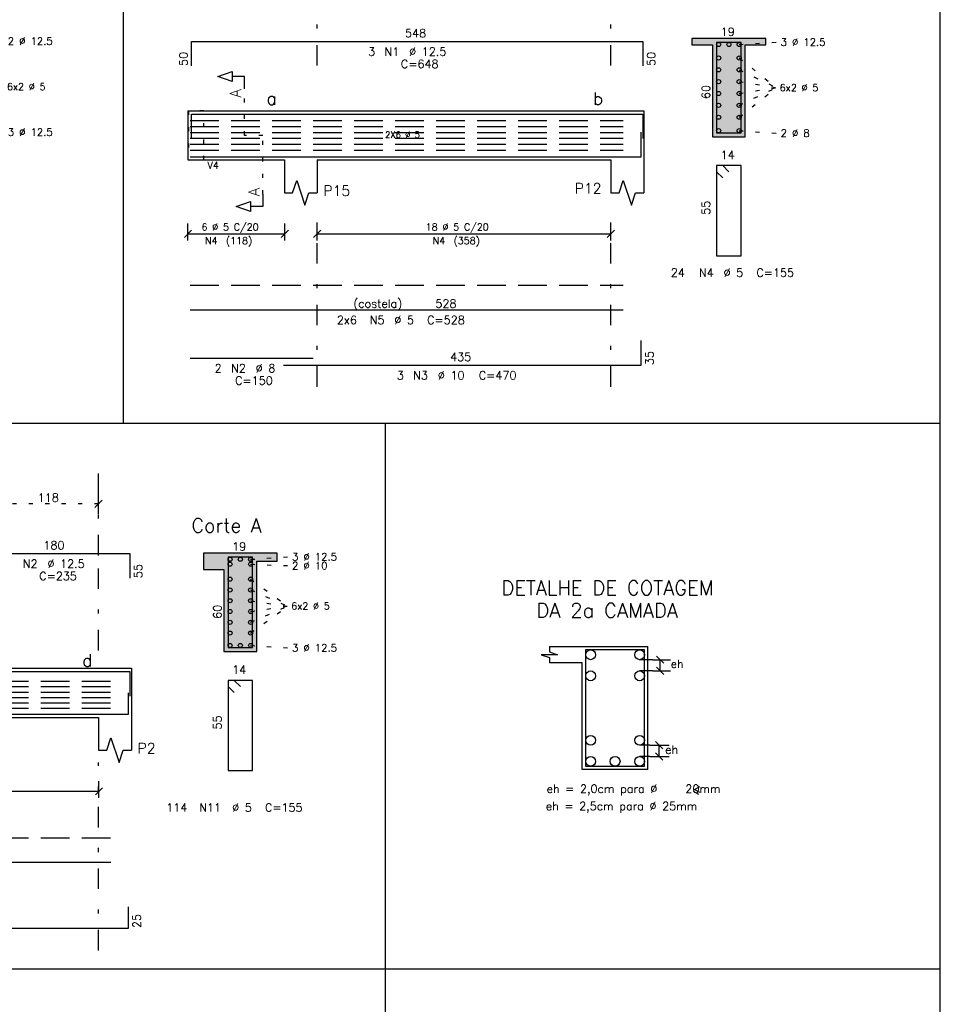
# Model space of a CAD drawing. Extents: x 0 to 84.1, y 0 to 59.4.
# Tile 15 of 17: x 48.8 to 71.3, y 20.7 to 44.7. Entities that reach past the tile are written whole.
import ezdxf

# ---------------------------------------------------------------- set-up
doc = ezdxf.new("R2010")
doc.units = 0
for name, pattern in [('ESTILO_TQS_0001', [1, 0.7, -0.3]), ('ESTILO_TQS_0002', [0.4, 0.1, -0.3]), ('ESTILO_TQS_0003', [1.5, 0.5, -0.4, 0.1, -0.5])]:
    doc.linetypes.add(name, pattern=pattern)
for name, color, linetype in [('1', 7, 'CONTINUOUS'), ('10', 10, 'CONTINUOUS'), ('14', 14, 'CONTINUOUS'), ('2', 2, 'CONTINUOUS'), ('3', 3, 'CONTINUOUS'), ('4', 4, 'CONTINUOUS')]:
    doc.layers.add(name, color=color, linetype=linetype)
doc.styles.get("Standard").update_dxf_attribs({"font": 'ROMANS.SHX'})

msp = doc.modelspace()

# ---------------------------------------------------------------- linework, layer by layer
at = {"layer": '1', "linetype": 'CONTINUOUS'}
for p, q in [((71.278925, 12.675001), (71.278925, 58.399997)), ((51.363825, 46.127764), (51.363825, 34.896484)), ((67.026131, 44.275473), (65.226131, 44.275473)), ((65.226131, 44.115473), (65.726131, 44.115473)), ((65.726131, 44.115473), (65.726131, 41.875473)), ((66.526131, 41.875473), (66.526131, 44.115473)), ((66.526131, 44.115473), (67.026131, 44.115473)), ((52.94033, 42.51202), (52.94033, 41.31202)), ((52.94033, 42.51202), (55.29033, 42.51202)), ((55.29033, 42.51202), (56.09033, 42.51202)), ((56.09033, 42.51202), (63.25033, 42.51202)), ((63.25033, 42.51202), (64.05033, 42.51202)), ((64.05033, 42.51202), (64.05033, 41.31202)), ((65.726131, 41.875473), (66.526131, 41.875473)), ((52.94033, 41.31202), (55.29033, 41.31202)), ((55.29033, 41.31202), (55.29033, 40.51202)), ((56.09033, 41.31202), (63.25033, 41.31202)), ((56.09033, 41.31202), (56.09033, 40.51202)), ((63.25033, 41.31202), (63.25033, 40.51202)), ((64.05033, 41.31202), (64.05033, 40.51202)), ((2.5, 34.896484), (71.278925, 34.896484)), ((57.744224, 34.896484), (57.744224, 1)), ((55.117275, 31.731862), (53.317275, 31.731862)), ((54.617275, 29.331862), (54.617275, 31.531862)), ((54.617275, 31.531862), (55.117275, 31.531862)), ((53.317275, 31.331862), (53.817275, 31.331862)), ((53.817275, 31.331862), (53.817275, 29.331862)), ((53.817275, 29.331862), (54.617275, 29.331862)), ((61.74942, 29.456967), (64.14942, 29.456967)), ((64.14942, 26.456967), (64.14942, 29.456967)), ((62.54942, 29.056967), (61.74942, 29.056967)), ((62.54942, 26.456967), (62.54942, 29.056967)), ((39.651281, 28.927441), (50.761281, 28.927441)), ((50.761281, 28.927441), (51.561281, 28.927441)), ((51.561281, 28.927441), (51.561281, 27.727441)), ((39.651281, 27.727441), (50.761281, 27.727441)), ((50.761281, 27.727441), (50.761281, 26.927441)), ((51.561281, 27.727441), (51.561281, 26.927441)), ((64.14942, 26.456967), (62.54942, 26.456967)), ((2.5, 21.600325), (71.278925, 21.600325))]:
    msp.add_line(p, q, dxfattribs=at)
at = {"layer": '1', "linetype": 'ESTILO_TQS_0002'}
for p, q in [((66.376081, 44.125423), (67.296131, 44.185473)), ((66.376081, 43.797473), (67.281131, 43.075473)), ((66.376081, 43.508673), (67.281131, 43.075473)), ((66.376081, 43.219873), (67.281131, 43.075473)), ((54.31533, 41.91202), (54.31533, 43.04702)), ((66.376081, 42.353473), (67.281131, 43.075473)), ((66.376081, 42.642273), (67.281131, 43.075473)), ((66.376081, 42.931073), (67.281131, 43.075473)), ((66.376081, 42.025523), (67.296131, 41.965473)), ((54.76533, 41.91202), (54.31533, 41.91202)), ((54.76533, 40.47702), (54.76533, 41.91202)), ((50.761281, 32.933141), (48.393541, 32.933141)), ((54.467225, 31.581812), (55.387275, 31.641862)), ((54.467225, 31.461812), (55.387275, 31.425862)), ((54.467225, 31.096142), (55.372275, 30.439862)), ((54.467225, 30.833622), (55.372275, 30.439862)), ((54.467225, 30.571102), (55.372275, 30.439862)), ((54.467225, 29.783582), (55.372275, 30.439862)), ((54.467225, 30.046102), (55.372275, 30.439862)), ((54.467225, 30.308622), (55.372275, 30.439862)), ((54.467225, 29.481912), (55.387275, 29.421862))]:
    msp.add_line(p, q, dxfattribs=at)
at = {"layer": '1', "linetype": 'ESTILO_TQS_0001'}
for p, q in [((52.99033, 42.27302), (63.55073, 42.27302)), ((52.99033, 42.12862), (63.55073, 42.12862)), ((52.99033, 41.98422), (63.55073, 41.98422)), ((52.99033, 41.83982), (63.55073, 41.83982)), ((52.99033, 41.69542), (63.55073, 41.69542)), ((52.99033, 41.55102), (63.55073, 41.55102)), ((39.351281, 28.609581), (51.061481, 28.609581)), ((39.351281, 28.478321), (51.061481, 28.478321)), ((39.351281, 28.347061), (51.061481, 28.347061)), ((39.351281, 28.215821), (51.061481, 28.215821)), ((39.351281, 28.084561), (51.061481, 28.084561)), ((39.351281, 27.953301), (51.061481, 27.953301))]:
    msp.add_line(p, q, dxfattribs=at)
at = {"layer": '1', "linetype": 'CONTINUOUS'}
for points in [[(54.31533, 43.04702), (54.31533, 43.34702), (54.01533, 43.34702), (54.01533, 43.22702), (53.66533, 43.34702), (54.01533, 43.46702), (54.01533, 43.34702)], [(55.29033, 40.51202), (55.49033, 40.51202), (55.59033, 40.81202), (55.79033, 40.21202), (55.89033, 40.51202), (56.09033, 40.51202)], [(63.25033, 40.51202), (63.45033, 40.51202), (63.55033, 40.81202), (63.75033, 40.21202), (63.85033, 40.51202), (64.05033, 40.51202)], [(54.76533, 40.47702), (54.76533, 40.17702), (54.46533, 40.17702), (54.46533, 40.05702), (54.11533, 40.17702), (54.46533, 40.29702), (54.46533, 40.17702)], [(61.74942, 29.456967), (61.74942, 29.323634), (61.94942, 29.256967), (61.54942, 29.256967), (61.74942, 29.1903), (61.74942, 29.056967)], [(50.761281, 26.927441), (50.961281, 26.927441), (51.061281, 27.227441), (51.261281, 26.627441), (51.361281, 26.927441), (51.561281, 26.927441)]]:
    msp.add_lwpolyline(points, dxfattribs=at)
at = {"layer": '1', "linetype": 'ESTILO_TQS_0002'}
msp.add_lwpolyline([(52.95033, 42.51202), (52.95033, 41.31202), (53.33033, 41.31202), (53.33033, 42.51202), (52.95033, 42.51202)], dxfattribs=at)
at = {"layer": '1', "linetype": 'ESTILO_TQS_0001'}
for points in [[(52.99033, 38.26202), (63.55073, 38.26202)], [(39.351281, 24.797441), (51.061481, 24.797441)]]:
    msp.add_lwpolyline(points, dxfattribs=at)
at = {"layer": '1', "linetype": 'CONTINUOUS'}
for centre in [(65.876181, 44.125423), (66.126131, 44.125423), (66.376081, 44.125423), (65.876181, 43.797473), (66.376081, 43.797473), (65.876181, 43.508673), (66.376081, 43.508673), (65.876181, 43.219873), (66.376081, 43.219873), (65.876181, 42.931073), (66.376081, 42.931073), (65.876181, 42.642273), (66.376081, 42.642273), (65.876181, 42.353473), (66.376081, 42.353473), (65.876181, 42.025523), (66.376081, 42.025523), (53.967325, 31.581812), (53.967325, 31.461812), (54.217275, 31.581812), (54.467225, 31.581812), (54.467225, 31.461812), (53.967325, 31.096142), (54.467225, 31.096142), (53.967325, 30.833622), (54.467225, 30.833622), (53.967325, 30.571102), (54.467225, 30.571102), (53.967325, 30.308622), (54.467225, 30.308622), (53.967325, 30.046102), (54.467225, 30.046102), (53.967325, 29.783582), (54.467225, 29.783582), (53.967325, 29.481912), (54.217275, 29.481912), (54.467225, 29.481912)]:
    msp.add_circle(centre, 0.05, dxfattribs=at)
at = {"layer": '10', "linetype": 'CONTINUOUS'}
for points in [[(66.526131, 41.875473), (66.526131, 44.115473), (67.026131, 44.115473), (67.026131, 44.275473), (65.226131, 44.275473), (65.226131, 44.115473), (65.726131, 44.115473), (65.726131, 41.875473), (66.526131, 41.875473)], [(54.617275, 29.331862), (54.617275, 31.531862), (55.117275, 31.531862), (55.117275, 31.731862), (53.317275, 31.731862), (53.317275, 31.331862), (53.817275, 31.331862), (53.817275, 29.331862), (54.617275, 29.331862)]]:
    msp.add_lwpolyline(points, dxfattribs=at)
at = {"layer": '14', "linetype": 'CONTINUOUS'}
for points in [[(65.226131, 44.275473), (65.226131, 44.115473), (65.726131, 44.115473)], [(65.226131, 44.275473), (65.726131, 44.115473), (67.026131, 44.275473)], [(65.726131, 44.115473), (66.526131, 44.115473), (67.026131, 44.275473)], [(66.526131, 44.115473), (67.026131, 44.115473), (67.026131, 44.275473)], [(65.726131, 41.875473), (66.526131, 41.875473), (65.726131, 44.115473)], [(66.526131, 41.875473), (66.526131, 44.115473), (65.726131, 44.115473)], [(53.317275, 31.731862), (53.317275, 31.331862), (53.817275, 31.331862)], [(53.317275, 31.731862), (53.817275, 31.331862), (55.117275, 31.731862)], [(53.817275, 31.331862), (54.617275, 31.531862), (55.117275, 31.731862)], [(54.617275, 31.531862), (55.117275, 31.531862), (55.117275, 31.731862)], [(54.617275, 29.331862), (54.617275, 31.531862), (53.817275, 31.331862)], [(53.817275, 29.331862), (54.617275, 29.331862), (53.817275, 31.331862)]]:
    msp.add_solid(points, dxfattribs=at)
at = {"layer": '2', "linetype": 'ESTILO_TQS_0003'}
for p, q in [((56.09033, 43.61202), (56.09033, 44.690892)), ((63.25033, 43.61202), (63.25033, 44.690892)), ((56.09033, 35.785235), (56.09033, 40.21202)), ((63.25033, 35.785235), (63.25033, 40.21202)), ((50.761281, 31.675141), (50.761281, 33.923141)), ((50.761281, 29.359828), (50.761281, 31.503447)), ((50.761281, 22.048423), (50.761281, 26.627441))]:
    msp.add_line(p, q, dxfattribs=at)
at = {"layer": '2', "linetype": 'CONTINUOUS'}
for p, q in [((52.851942, 39.423632), (53.028718, 39.600408)), ((52.94033, 39.35202), (52.94033, 39.76202)), ((55.211942, 39.423632), (55.388718, 39.600408)), ((55.30033, 39.35202), (55.30033, 39.76202)), ((56.001942, 39.423632), (56.178718, 39.600408)), ((56.09033, 39.35202), (56.09033, 39.76202)), ((63.161942, 39.423632), (63.338718, 39.600408)), ((63.25033, 39.35202), (63.25033, 39.76202)), ((52.94033, 39.51202), (55.30033, 39.51202)), ((56.09033, 39.51202), (63.25033, 39.51202)), ((52.94033, 39.25202), (52.94033, 39.25202)), ((55.30033, 39.25202), (55.30033, 39.25202)), ((56.09033, 39.25202), (56.09033, 39.25202)), ((63.25033, 39.25202), (63.25033, 39.25202)), ((50.761281, 32.693141), (50.761281, 33.183141)), ((50.84967, 33.021529), (50.672893, 32.844753)), ((50.761281, 32.593141), (50.761281, 32.593141)), ((64.272164, 29.134613), (63.949584, 29.134613)), ((64.022164, 29.134613), (64.022164, 29.134613)), ((64.272164, 29.134613), (64.700724, 29.134613)), ((64.539113, 29.046224), (64.362336, 29.223001)), ((64.450724, 28.860935), (64.450724, 29.134613)), ((64.272164, 28.860935), (63.949584, 28.860935)), ((64.022164, 28.860935), (64.022164, 28.860935)), ((64.272164, 28.860935), (64.700724, 28.860935)), ((64.539113, 28.772547), (64.362336, 28.949324)), ((64.511261, 26.962252), (64.334484, 27.139028)), ((64.199584, 27.05064), (63.949584, 27.05064)), ((63.949584, 27.05064), (63.949584, 27.05064)), ((64.199584, 27.05064), (64.672873, 27.05064)), ((64.422873, 26.77664), (64.422873, 27.05064)), ((64.199584, 26.77664), (63.949584, 26.77664)), ((63.949584, 26.77664), (63.949584, 26.77664)), ((64.199584, 26.77664), (64.672873, 26.77664)), ((64.511261, 26.688252), (64.334484, 26.865028)), ((50.771281, 25.767441), (50.771281, 26.177441)), ((39.651281, 25.927441), (50.771281, 25.927441)), ((50.682893, 25.839053), (50.85967, 26.01583)), ((65.391201, 25.847936), (65.260353, 25.923481)), ((65.287688, 25.973608), (65.418193, 26.048955)), ((65.418536, 25.898063), (65.287688, 25.973608)), ((50.771281, 25.667441), (50.771281, 25.667441))]:
    msp.add_line(p, q, dxfattribs=at)
at = {"layer": '3', "linetype": 'CONTINUOUS'}
for centre in [(62.754725, 29.254449), (63.949584, 29.254449), (62.754725, 28.741099), (63.949584, 28.741099), (62.754725, 27.170476), (63.949584, 27.170476), (62.754725, 26.656803), (63.352154, 26.656803), (63.949584, 26.656803)]:
    msp.add_circle(centre, 0.119836, dxfattribs=at)
at = {"layer": '4', "linetype": 'CONTINUOUS'}
for p, q in [((53.03033, 43.601937), (53.03033, 44.201937)), ((53.03033, 44.201937), (64.03033, 44.201937)), ((64.03033, 44.201937), (64.03033, 43.601937)), ((53.03033, 41.83202), (53.03033, 42.43202)), ((53.03033, 42.43202), (64.03033, 42.43202)), ((64.03033, 42.43202), (64.03033, 41.83202)), ((63.99033, 41.39202), (63.99033, 41.99202)), ((52.99033, 41.39202), (55.99033, 41.39202)), ((55.27033, 41.39202), (63.99033, 41.39202)), ((63.99033, 36.313235), (63.99033, 36.913235)), ((52.99033, 36.486027), (55.99033, 36.486027)), ((55.27033, 36.313235), (63.99033, 36.313235)), ((47.905281, 31.723141), (51.525281, 31.723141)), ((51.525281, 31.723141), (51.525281, 31.123141)), ((64.06942, 29.376967), (62.62942, 29.376967)), ((62.62942, 29.376967), (62.62942, 26.536967)), ((64.06942, 26.536967), (64.06942, 29.376967)), ((47.905281, 28.847441), (51.525281, 28.847441)), ((51.525281, 28.847441), (51.525281, 28.247441)), ((51.491281, 27.807441), (51.491281, 28.327441)), ((39.071281, 27.807441), (51.491281, 27.807441)), ((62.62942, 26.536967), (64.06942, 26.536967)), ((51.491281, 22.596439), (51.491281, 23.116439)), ((39.071281, 22.596439), (51.491281, 22.596439))]:
    msp.add_line(p, q, dxfattribs=at)
for points in [[(65.828252, 44.174412), (65.827192, 44.175473), (65.826131, 44.175473), (65.826131, 41.975473), (66.426131, 41.975473), (66.426131, 44.175473), (65.826131, 44.175473), (65.826131, 44.174412), (65.827192, 44.173351)], [(66.126131, 41.025473), (65.976131, 41.175473), (65.826131, 41.175473), (65.826131, 38.975473), (66.426131, 38.975473), (66.426131, 41.175473), (65.826131, 41.175473), (65.826131, 41.025473), (65.976131, 40.875473)], [(52.99033, 37.66202), (63.55073, 37.66202)], [(53.919396, 31.630801), (53.918335, 31.631862), (53.917275, 31.631862), (53.917275, 29.431862), (54.517275, 29.431862), (54.517275, 31.631862), (53.917275, 31.631862), (53.917275, 31.630801), (53.918335, 31.629741)], [(54.217275, 28.481862), (54.067275, 28.631862), (53.917275, 28.631862), (53.917275, 26.431862), (54.517275, 26.431862), (54.517275, 28.631862), (53.917275, 28.631862), (53.917275, 28.481862), (54.067275, 28.331862)], [(39.351281, 24.197441), (51.061481, 24.197441)]]:
    msp.add_lwpolyline(points, dxfattribs=at)

# ---------------------------------------------------------------- texts
at = {"layer": '1', "linetype": 'CONTINUOUS'}
for s, height, p in [('548', 0.2, (58.23033, 44.301937)), ('19', 0.2, (65.926131, 44.335473)), ('2 %%c 12.5', 0.18, (48.547321, 44.120051)), ('3 %%c 12.5', 0.18, (67.386131, 44.095473)), ('6x2 %%c 5', 0.17, (48.527321, 43.015051)), ('b', 0.3, (62.815719, 42.65781)), ('6x2 %%c 5', 0.17, (67.366131, 42.990473)), ('a', 0.3, (54.855719, 42.65781)), ('3 %%c 12.5', 0.18, (48.547321, 41.900051)), ('2X6 %%c 5', 0.15, (57.74553, 41.85482)), ('2 %%c 8', 0.18, (67.386131, 41.875473)), ('14', 0.2, (65.926131, 41.335473)), ('P15', 0.25, (56.24033, 40.43702)), ('P12', 0.25, (62.366327, 40.493742)), ('(costela)', 0.2, (56.97053, 37.71202)), ('528', 0.2, (58.97053, 37.71202)), ('435', 0.2, (59.33033, 36.413235)), ('Corte A', 0.34, (53.027274, 32.231862)), ('180', 0.2, (49.415281, 31.823141)), ('19', 0.2, (54.017275, 31.791862)), ('3 %%c 12.5', 0.18, (55.477275, 31.551862)), ('2 %%c 10', 0.18, (55.477275, 31.335862)), ('6x2 %%c 5', 0.17, (55.457275, 30.354862)), ('3 %%c 12.5', 0.18, (55.477275, 29.331862)), ('d', 0.3, (50.362169, 28.966954)), ('14', 0.2, (54.017275, 28.791862)), ('P2', 0.25, (51.711281, 26.852441))]:
    msp.add_text(s, height=height, dxfattribs=at).set_placement(p)
for s, height, p in [('A', 0.272, (54.23373, 42.82942)), ('60', 0.2, (65.666131, 42.795473)), ('A', 0.272, (54.68373, 40.42262)), ('55', 0.2, (65.666131, 39.975473)), ('60', 0.2, (53.757275, 30.131862)), ('55', 0.2, (53.757275, 27.431862))]:
    msp.add_text(s, height=height, rotation=90, dxfattribs=at).set_placement(p)
at = {"layer": '2', "linetype": 'CONTINUOUS'}
for s, height, p in [('V4', 0.17, (53.41533, 41.09952)), ('6 %%c 5 C/20', 0.17, (53.27033, 39.59702)), ('18 %%c 5 C/20', 0.17, (58.73533, 39.59702)), ('N4', 0.17, (53.35533, 39.25702)), ('(118)', 0.17, (53.86533, 39.25702)), ('N4', 0.17, (58.90533, 39.25702)), ('(358)', 0.17, (59.41533, 39.25702)), ('118', 0.2, (49.277411, 32.983141)), ('eh', 0.2, (64.705697, 28.933178)), ('eh', 0.2, (64.572815, 26.841973)), ('eh = 2,0cm para %%c   20mm', 0.2, (61.682119, 25.889899)), ('eh = 2,5cm para %%c 25mm', 0.2, (61.662051, 25.468487))]:
    msp.add_text(s, height=height, dxfattribs=at).set_placement(p)
at = {"layer": '3', "linetype": 'CONTINUOUS'}
for s, p in [('3', (57.33033, 43.851937)), ('N1', (57.73033, 43.851937)), ('%%c 12.5', (58.33033, 43.851937)), ('C=648', (58.13033, 43.551937)), (' 24', (64.571144, 38.466171)), ('N4', (65.395663, 38.466171)), ('%%c 5', (65.995663, 38.466171)), ('C=155', (66.795663, 38.466171)), ('2x6', (56.57053, 37.31202)), ('N5', (57.37053, 37.31202)), ('%%c 5', (57.97053, 37.31202)), ('C=528', (58.77053, 37.31202)), ('2', (53.59033, 36.136027)), ('N2', (53.99033, 36.136027)), ('%%c 8', (54.59033, 36.136027)), ('C=150', (54.09033, 35.836027)), ('3', (58.03033, 35.963235)), ('N3', (58.43033, 35.963235)), ('%%c 10', (59.03033, 35.963235)), ('C=470', (60.03033, 35.963235)), ('N2', (48.915281, 31.373141)), ('%%c 12.5', (49.515281, 31.373141)), ('C=235', (49.315281, 31.073141)), (' 114', (52.273776, 25.431862)), ('N11', (53.217275, 25.431862)), ('%%c 5', (54.017275, 25.431862)), ('C=155', (54.817275, 25.431862))]:
    msp.add_text(s, height=0.2, dxfattribs=at).set_placement(p)
for s, p in [('50', (52.93033, 43.601937)), ('50', (64.33033, 43.601937)), ('35', (64.29033, 36.313235)), ('55', (51.825281, 31.123141)), ('25', (51.791281, 22.596439))]:
    msp.add_text(s, height=0.2, rotation=90, dxfattribs=at).set_placement(p)
at = {"layer": '4', "linetype": 'CONTINUOUS'}
for s, p in [('DETALHE DE COTAGEM', (60.577809, 30.710621)), ('DA 2a CAMADA', (61.432762, 30.159369))]:
    msp.add_text(s, height=0.35, dxfattribs=at).set_placement(p)

doc.saveas('drawing.dxf')
